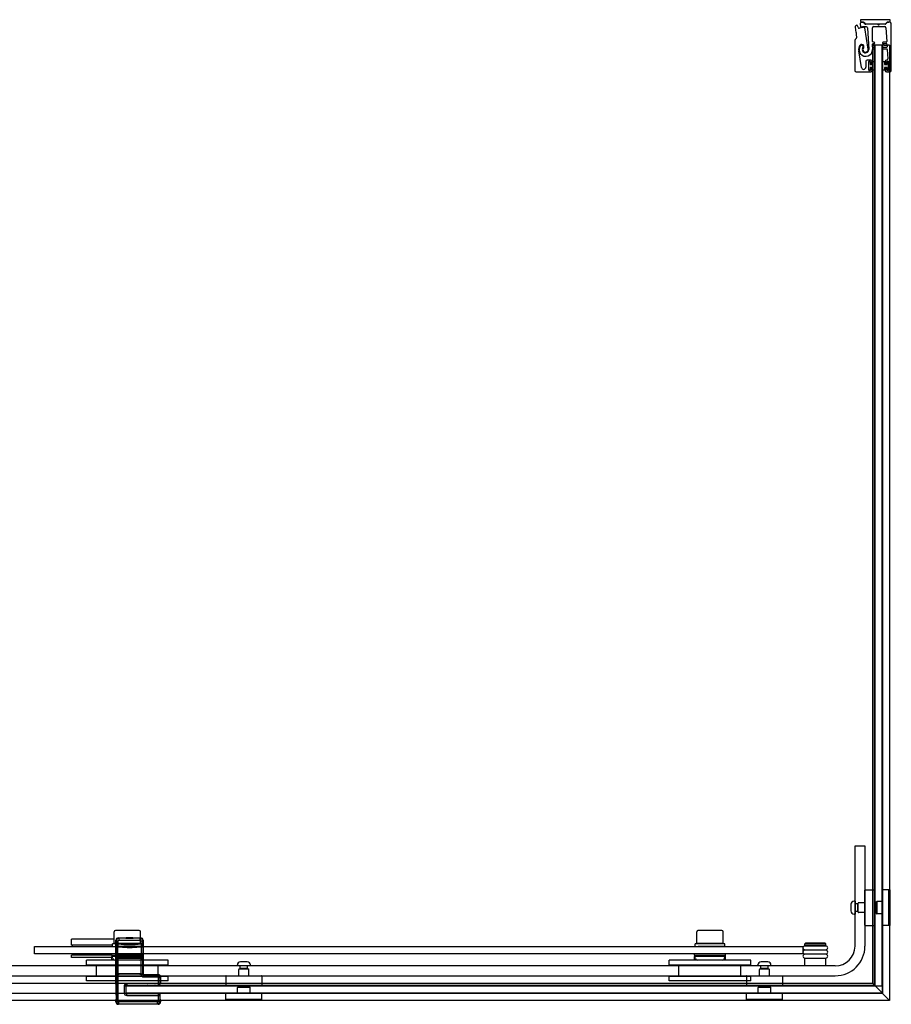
# Model space of a CAD drawing. Header units: millimetres. Extents: x 1724.72 to 1725.91, y 991.64 to 992.43.
# Tile 2 of 2: x 1725.2 to 1725.91, y 991.64 to 992.43. Entities that reach past the tile are written whole.
import ezdxf

# ---------------------------------------------------------------- set-up
doc = ezdxf.new("R2010")
doc.units = ezdxf.units.MM
doc.layers.add('SANINDUSA', color=3, linetype='CONTINUOUS')

msp = doc.modelspace()

# ---------------------------------------------------------------- linework, layer by layer
at = {"layer": 'SANINDUSA'}
for p, q in [((1725.88105, 992.42626), (1725.88147, 992.42428)), ((1725.88128, 992.42984), (1725.88128, 992.42884)), ((1725.90522, 992.42984), (1725.88128, 992.42984)), ((1725.88327, 992.42777), (1725.88227, 992.42777)), ((1725.88228, 992.42784), (1725.88327, 992.42784)), ((1725.88327, 992.42777), (1725.88327, 992.42777)), ((1725.88489, 992.42656), (1725.88398, 992.42748)), ((1725.88422, 992.42745), (1725.88514, 992.42655)), ((1725.88559, 992.42637), (1725.90118, 992.42637)), ((1725.89495, 992.42627), (1725.8856, 992.42627)), ((1725.89561, 992.42572), (1725.89513, 992.4262)), ((1725.8968, 992.4262), (1725.89632, 992.42572)), ((1725.90118, 992.42627), (1725.89697, 992.42627)), ((1725.90163, 992.42656), (1725.90254, 992.42745)), ((1725.9028, 992.42747), (1725.90189, 992.42657)), ((1725.90349, 992.42784), (1725.90422, 992.42784)), ((1725.90496, 992.42777), (1725.90349, 992.42777)), ((1725.90522, 992.42884), (1725.90522, 992.42984)), ((1725.90621, 992.38877), (1725.90621, 992.42652)), ((1725.87701, 992.42393), (1725.87762, 992.41963)), ((1725.87773, 992.41943), (1725.8781, 992.41915)), ((1725.87782, 992.41814), (1725.87822, 992.41529)), ((1725.87816, 992.41873), (1725.87788, 992.41837)), ((1725.87939, 992.42372), (1725.87901, 992.42496)), ((1725.88751, 992.40602), (1725.88497, 992.42325)), ((1725.88712, 992.42324), (1725.88803, 992.40585)), ((1725.89108, 992.41221), (1725.89108, 992.42327)), ((1725.89208, 992.42427), (1725.90077, 992.42427)), ((1725.90177, 992.42334), (1725.90255, 992.41224)), ((1725.87688, 992.41325), (1725.87688, 992.38877)), ((1725.87808, 992.41487), (1725.87718, 992.41396)), ((1725.89108, 992.40801), (1725.89108, 992.41001)), ((1725.89226, 992.41171), (1725.89158, 992.41171)), ((1725.89158, 992.41051), (1725.89226, 992.41051)), ((1725.90205, 992.41171), (1725.89966, 992.41171)), ((1725.89966, 992.41051), (1725.90221, 992.41051)), ((1725.90271, 992.41004), (1725.90285, 992.40804)), ((1725.88207, 992.39131), (1725.87995, 992.40477)), ((1725.89149, 992.40923), (1725.89119, 992.40923)), ((1725.89119, 991.65197), (1725.89119, 992.40923)), ((1725.89149, 992.40923), (1725.89185, 992.40923)), ((1725.89226, 992.40751), (1725.89158, 992.40751)), ((1725.89158, 992.40631), (1725.89226, 992.40631)), ((1725.89235, 992.40923), (1725.89185, 992.40923)), ((1725.89235, 992.40923), (1725.89268, 992.40923)), ((1725.89925, 992.40923), (1725.89268, 992.40923)), ((1725.89268, 991.65048), (1725.89268, 992.40923)), ((1725.89296, 992.40923), (1725.89296, 991.65023)), ((1725.89896, 992.40923), (1725.89296, 992.40923)), ((1725.89896, 991.65023), (1725.89896, 992.40923)), ((1725.89925, 991.64392), (1725.89925, 992.40923)), ((1725.89925, 992.40923), (1725.89955, 992.40923)), ((1725.90054, 992.40923), (1725.89955, 992.40923)), ((1725.90235, 992.40751), (1725.89966, 992.40751)), ((1725.89966, 992.40631), (1725.90251, 992.40631)), ((1725.90054, 992.40923), (1725.90374, 992.40923)), ((1725.90301, 992.40584), (1725.90354, 992.39834)), ((1725.90474, 992.40923), (1725.90374, 992.40923)), ((1725.90474, 992.40923), (1725.90474, 991.63842)), ((1725.88571, 992.39627), (1725.88571, 992.3916)), ((1725.88971, 992.39727), (1725.88671, 992.39727)), ((1725.88801, 992.38907), (1725.88801, 992.39597)), ((1725.88816, 992.38902), (1725.88816, 992.39602)), ((1725.88816, 992.39602), (1725.88916, 992.39602)), ((1725.88831, 992.39627), (1725.88901, 992.39627)), ((1725.88916, 992.39602), (1725.88916, 992.39377)), ((1725.88916, 992.39377), (1725.89116, 992.39377)), ((1725.88931, 992.39597), (1725.88931, 992.39447)), ((1725.88961, 992.39417), (1725.89041, 992.39417)), ((1725.89071, 992.39447), (1725.89071, 992.39627)), ((1725.89116, 992.39602), (1725.89296, 992.39602)), ((1725.89116, 992.39377), (1725.89116, 992.39602)), ((1725.89296, 992.39602), (1725.89296, 992.38902)), ((1725.89896, 992.39602), (1725.90076, 992.39602)), ((1725.89896, 992.38902), (1725.89896, 992.39602)), ((1725.90076, 992.39602), (1725.90076, 992.39377)), ((1725.90076, 992.39377), (1725.90276, 992.39377)), ((1725.90121, 992.39627), (1725.90121, 992.39447)), ((1725.90151, 992.39417), (1725.90231, 992.39417)), ((1725.90254, 992.39727), (1725.90221, 992.39727)), ((1725.90261, 992.39447), (1725.90261, 992.39597)), ((1725.90276, 992.39377), (1725.90276, 992.39602)), ((1725.90276, 992.39602), (1725.90376, 992.39602)), ((1725.90291, 992.39627), (1725.90361, 992.39627)), ((1725.90376, 992.39602), (1725.90376, 992.38902)), ((1725.90391, 992.39597), (1725.90391, 992.38907)), ((1725.87788, 992.38777), (1725.88971, 992.38777)), ((1725.88916, 992.38902), (1725.88816, 992.38902)), ((1725.88901, 992.38877), (1725.88831, 992.38877)), ((1725.89116, 992.39127), (1725.88916, 992.39127)), ((1725.88916, 992.39127), (1725.88916, 992.38902)), ((1725.88931, 992.39057), (1725.88931, 992.38907)), ((1725.89041, 992.39087), (1725.88961, 992.39087)), ((1725.89071, 992.38877), (1725.89071, 992.39057)), ((1725.89116, 992.38902), (1725.89116, 992.39127)), ((1725.89296, 992.38902), (1725.89116, 992.38902)), ((1725.90076, 992.38902), (1725.89896, 992.38902)), ((1725.90076, 992.39127), (1725.90076, 992.38902)), ((1725.90276, 992.39127), (1725.90076, 992.39127)), ((1725.90121, 992.39057), (1725.90121, 992.38877)), ((1725.90231, 992.39087), (1725.90151, 992.39087)), ((1725.90221, 992.38777), (1725.90521, 992.38777)), ((1725.90261, 992.38907), (1725.90261, 992.39057)), ((1725.90276, 992.38902), (1725.90276, 992.39127)), ((1725.90376, 992.38902), (1725.90276, 992.38902)), ((1725.90361, 992.38877), (1725.90291, 992.38877)), ((1725.87696, 991.76323), (1725.88496, 991.76323)), ((1725.87696, 991.68223), (1725.87696, 991.76323)), ((1725.88496, 991.76323), (1725.88496, 991.68223)), ((1725.88496, 991.69903), (1725.88496, 991.72743)), ((1725.88526, 991.72773), (1725.89266, 991.72773)), ((1725.89296, 991.72743), (1725.89296, 991.69903)), ((1725.89896, 991.72743), (1725.89896, 991.69903)), ((1725.90386, 991.72773), (1725.89926, 991.72773)), ((1725.90396, 991.72773), (1725.90396, 991.69873)), ((1725.90496, 991.72773), (1725.90396, 991.72773)), ((1725.90496, 991.72773), (1725.90496, 991.69873)), ((1725.87696, 991.71848), (1725.87622, 991.71848)), ((1725.87696, 991.71848), (1725.87696, 991.70798)), ((1725.89396, 991.71783), (1725.89446, 991.71833)), ((1725.89446, 991.71833), (1725.89446, 991.70813)), ((1725.89896, 991.71833), (1725.89446, 991.71833)), ((1725.87366, 991.71592), (1725.87366, 991.71054)), ((1725.87903, 991.71623), (1725.87696, 991.71623)), ((1725.87903, 991.71023), (1725.87696, 991.71023)), ((1725.87903, 991.71623), (1725.87903, 991.71023)), ((1725.87934, 991.71569), (1725.87903, 991.71623)), ((1725.87934, 991.71077), (1725.87903, 991.71023)), ((1725.87946, 991.70953), (1725.87946, 991.71693)), ((1725.88496, 991.71723), (1725.87976, 991.71723)), ((1725.89396, 991.71723), (1725.89296, 991.71723)), ((1725.89396, 991.71783), (1725.89396, 991.70863)), ((1725.87696, 991.70798), (1725.87622, 991.70798)), ((1725.88496, 991.70923), (1725.87976, 991.70923)), ((1725.89396, 991.70923), (1725.89296, 991.70923)), ((1725.89396, 991.70863), (1725.89446, 991.70813)), ((1725.89896, 991.70813), (1725.89446, 991.70813)), ((1725.29953, 991.69473), (1725.28023, 991.69473)), ((1725.76953, 991.69473), (1725.75023, 991.69473)), ((1725.88526, 991.69873), (1725.89266, 991.69873)), ((1725.90386, 991.69873), (1725.89926, 991.69873)), ((1725.90496, 991.69873), (1725.90396, 991.69873)), ((1725.27923, 991.68793), (1725.24488, 991.68793)), ((1725.24488, 991.68293), (1725.24488, 991.68793)), ((1725.27923, 991.68423), (1725.27923, 991.69373)), ((1725.28067, 991.68688), (1725.28106, 991.68649)), ((1725.28067, 991.65249), (1725.28067, 991.68688)), ((1725.28106, 991.68649), (1725.28256, 991.68649)), ((1725.28106, 991.68649), (1725.28106, 991.68394)), ((1725.28256, 991.68394), (1725.28256, 991.68649)), ((1725.28306, 991.68849), (1725.28267, 991.68888)), ((1725.28267, 991.68888), (1725.28906, 991.68888)), ((1725.30028, 991.68849), (1725.28306, 991.68849)), ((1725.28306, 991.68849), (1725.28306, 991.68699)), ((1725.28306, 991.68699), (1725.30028, 991.68699)), ((1725.28928, 991.68911), (1725.28902, 991.68884)), ((1725.29432, 991.68884), (1725.28902, 991.68884)), ((1725.28921, 991.68873), (1725.28902, 991.68884)), ((1725.29413, 991.68873), (1725.28921, 991.68873)), ((1725.28928, 991.68911), (1725.29406, 991.68911)), ((1725.29406, 991.68911), (1725.29432, 991.68884)), ((1725.29413, 991.68873), (1725.29432, 991.68884)), ((1725.29428, 991.68888), (1725.30067, 991.68888)), ((1725.30067, 991.68888), (1725.30028, 991.68849)), ((1725.30028, 991.68699), (1725.30028, 991.68849)), ((1725.30053, 991.68423), (1725.30053, 991.69373)), ((1725.30078, 991.68649), (1725.30078, 991.68394)), ((1725.30078, 991.68649), (1725.30228, 991.68649)), ((1725.30228, 991.68649), (1725.30267, 991.68688)), ((1725.30228, 991.68394), (1725.30228, 991.68649)), ((1725.30267, 991.68688), (1725.30267, 991.66023)), ((1725.74923, 991.68423), (1725.74923, 991.69373)), ((1725.77053, 991.68423), (1725.77053, 991.69373)), ((1725.21488, 991.68193), (1725.83488, 991.68193)), ((1725.21488, 991.67593), (1725.21488, 991.68193)), ((1725.27788, 991.68293), (1725.24488, 991.68293)), ((1725.24538, 991.68293), (1725.24538, 991.68193)), ((1725.27788, 991.68193), (1725.27788, 991.68393)), ((1725.30053, 991.68423), (1725.27923, 991.68423)), ((1725.28074, 991.68168), (1725.28077, 991.68368)), ((1725.28075, 991.68168), (1725.28225, 991.68168)), ((1725.28075, 991.68168), (1725.28075, 991.67518)), ((1725.28078, 991.68368), (1725.28106, 991.68394)), ((1725.28256, 991.68394), (1725.28106, 991.68394)), ((1725.28138, 991.68393), (1725.28138, 991.68423)), ((1725.28214, 991.68219), (1725.28242, 991.68244)), ((1725.28225, 991.67518), (1725.28225, 991.68168)), ((1725.28242, 991.68244), (1725.28256, 991.68394)), ((1725.28867, 991.68197), (1725.29467, 991.68197)), ((1725.28882, 991.68196), (1725.2888, 991.68198)), ((1725.29452, 991.68196), (1725.28882, 991.68196)), ((1725.28921, 991.68173), (1725.28882, 991.68196)), ((1725.29413, 991.68173), (1725.28921, 991.68173)), ((1725.28926, 991.68152), (1725.29408, 991.68152)), ((1725.28967, 991.68111), (1725.28926, 991.68152)), ((1725.28967, 991.68111), (1725.29367, 991.68111)), ((1725.29367, 991.68111), (1725.29408, 991.68152)), ((1725.29413, 991.68173), (1725.29452, 991.68196)), ((1725.29452, 991.68196), (1725.29454, 991.68198)), ((1725.29768, 991.68193), (1725.29768, 991.68193)), ((1725.29838, 991.68393), (1725.29838, 991.68423)), ((1725.30228, 991.68394), (1725.30078, 991.68394)), ((1725.30078, 991.68394), (1725.30092, 991.68245)), ((1725.30092, 991.68245), (1725.3012, 991.68219)), ((1725.30109, 991.68168), (1725.30259, 991.68168)), ((1725.30109, 991.68168), (1725.30109, 991.67518)), ((1725.30188, 991.68193), (1725.30188, 991.68393)), ((1725.30228, 991.68394), (1725.30256, 991.68369)), ((1725.30257, 991.68369), (1725.30259, 991.68168)), ((1725.30259, 991.67518), (1725.30259, 991.68168)), ((1725.74788, 991.68193), (1725.74788, 991.68393)), ((1725.77053, 991.68423), (1725.74923, 991.68423)), ((1725.75138, 991.68393), (1725.75138, 991.68423)), ((1725.76768, 991.68193), (1725.76768, 991.68193)), ((1725.76838, 991.68393), (1725.76838, 991.68423)), ((1725.77188, 991.68193), (1725.77188, 991.68393)), ((1725.83488, 991.68193), (1725.83488, 991.67593)), ((1725.83688, 991.68463), (1725.83638, 991.68413)), ((1725.85338, 991.68413), (1725.83638, 991.68413)), ((1725.83638, 991.68263), (1725.83638, 991.68413)), ((1725.85338, 991.68263), (1725.83638, 991.68263)), ((1725.85338, 991.68228), (1725.83638, 991.68228)), ((1725.83638, 991.67928), (1725.85338, 991.67928)), ((1725.85338, 991.67893), (1725.83638, 991.67893)), ((1725.85288, 991.68463), (1725.83688, 991.68463)), ((1725.83788, 991.68228), (1725.83788, 991.68263)), ((1725.83788, 991.67893), (1725.83788, 991.67928)), ((1725.85188, 991.68228), (1725.85188, 991.68263)), ((1725.85188, 991.67893), (1725.85188, 991.67928)), ((1725.85288, 991.68463), (1725.85338, 991.68413)), ((1725.85338, 991.68263), (1725.85338, 991.68413)), ((1725.83488, 991.67593), (1725.21488, 991.67593)), ((1725.27738, 991.67493), (1725.24488, 991.67493)), ((1725.24488, 991.67293), (1725.24488, 991.67493)), ((1725.27738, 991.67293), (1725.24488, 991.67293)), ((1725.24588, 991.67593), (1725.24588, 991.67493)), ((1725.32288, 991.67073), (1725.25688, 991.67073)), ((1725.25688, 991.66673), (1725.25688, 991.67073)), ((1725.27738, 991.67493), (1725.27738, 991.67593)), ((1725.27738, 991.67493), (1725.27738, 991.67393)), ((1725.27738, 991.67493), (1725.30238, 991.67493)), ((1725.27738, 991.67493), (1725.27738, 991.67493)), ((1725.27738, 991.67293), (1725.27738, 991.67393)), ((1725.30238, 991.67393), (1725.27738, 991.67393)), ((1725.27738, 991.67073), (1725.27738, 991.67293)), ((1725.27824, 991.67204), (1725.27773, 991.67393)), ((1725.30008, 991.67093), (1725.27969, 991.67093)), ((1725.28075, 991.67518), (1725.28225, 991.67518)), ((1725.28075, 991.67518), (1725.28077, 991.67317)), ((1725.28078, 991.67317), (1725.28106, 991.67292)), ((1725.28095, 991.66096), (1725.28095, 991.67135)), ((1725.28095, 991.67135), (1725.28095, 991.67135)), ((1725.28095, 991.66096), (1725.28095, 991.67135)), ((1725.28097, 991.67255), (1725.28106, 991.67264)), ((1725.28267, 991.67255), (1725.28097, 991.67255)), ((1725.28097, 991.67235), (1725.28106, 991.67244)), ((1725.28106, 991.67292), (1725.28256, 991.67292)), ((1725.28106, 991.67292), (1725.28106, 991.67264)), ((1725.28106, 991.67244), (1725.28106, 991.65987)), ((1725.28214, 991.67467), (1725.28242, 991.67441)), ((1725.28256, 991.67292), (1725.28242, 991.67441)), ((1725.28256, 991.67267), (1725.28256, 991.67292)), ((1725.28256, 991.67267), (1725.30078, 991.67267)), ((1725.28256, 991.65984), (1725.28256, 991.67247)), ((1725.28256, 991.67247), (1725.30078, 991.67247)), ((1725.28267, 991.67255), (1725.28275, 991.67263)), ((1725.28275, 991.67263), (1725.28275, 991.67247)), ((1725.28325, 991.67264), (1725.30009, 991.67264)), ((1725.28325, 991.67247), (1725.28325, 991.67264)), ((1725.30009, 991.67264), (1725.30009, 991.67247)), ((1725.30059, 991.67263), (1725.30067, 991.67255)), ((1725.30059, 991.67247), (1725.30059, 991.67263)), ((1725.30237, 991.67255), (1725.30067, 991.67255)), ((1725.30092, 991.67441), (1725.30078, 991.67292)), ((1725.30078, 991.67292), (1725.30228, 991.67292)), ((1725.30078, 991.67292), (1725.30078, 991.67267)), ((1725.30078, 991.67247), (1725.30078, 991.65984)), ((1725.30092, 991.67441), (1725.3012, 991.67466)), ((1725.30109, 991.67518), (1725.30259, 991.67518)), ((1725.30152, 991.67204), (1725.30203, 991.67393)), ((1725.30228, 991.67292), (1725.30256, 991.67317)), ((1725.30228, 991.67264), (1725.30228, 991.67292)), ((1725.30228, 991.67264), (1725.30237, 991.67255)), ((1725.30228, 991.65987), (1725.30228, 991.67244)), ((1725.30228, 991.67244), (1725.30237, 991.67235)), ((1725.30238, 991.67493), (1725.30238, 991.67593)), ((1725.30238, 991.67393), (1725.30238, 991.67493)), ((1725.30238, 991.67293), (1725.30238, 991.67393)), ((1725.30238, 991.67073), (1725.30238, 991.67293)), ((1725.30239, 991.67135), (1725.30239, 991.66096)), ((1725.30239, 991.67135), (1725.30239, 991.67135)), ((1725.30239, 991.67135), (1725.30239, 991.66096)), ((1725.30257, 991.67317), (1725.30259, 991.67518)), ((1725.32288, 991.66673), (1725.32288, 991.67073)), ((1725.79288, 991.67073), (1725.72688, 991.67073)), ((1725.72688, 991.66673), (1725.72688, 991.67073)), ((1725.74738, 991.67493), (1725.74738, 991.67593)), ((1725.74738, 991.67493), (1725.74738, 991.67393)), ((1725.74738, 991.67493), (1725.77238, 991.67493)), ((1725.74738, 991.67493), (1725.74738, 991.67493)), ((1725.74738, 991.67293), (1725.74738, 991.67393)), ((1725.77238, 991.67393), (1725.74738, 991.67393)), ((1725.74738, 991.67073), (1725.74738, 991.67293)), ((1725.74824, 991.67204), (1725.74773, 991.67393)), ((1725.77007, 991.67093), (1725.74969, 991.67093)), ((1725.77152, 991.67204), (1725.77203, 991.67393)), ((1725.77238, 991.67493), (1725.77238, 991.67593)), ((1725.77238, 991.67393), (1725.77238, 991.67493)), ((1725.77238, 991.67293), (1725.77238, 991.67393)), ((1725.77238, 991.67073), (1725.77238, 991.67293)), ((1725.79288, 991.66673), (1725.79288, 991.67073)), ((1725.83638, 991.67593), (1725.85338, 991.67593)), ((1725.85338, 991.67558), (1725.83638, 991.67558)), ((1725.83638, 991.67258), (1725.85338, 991.67258)), ((1725.85338, 991.67223), (1725.83638, 991.67223)), ((1725.83638, 991.66623), (1725.83638, 991.67223)), ((1725.83788, 991.67558), (1725.83788, 991.67593)), ((1725.83788, 991.67223), (1725.83788, 991.67258)), ((1725.85188, 991.67558), (1725.85188, 991.67593)), ((1725.85188, 991.67223), (1725.85188, 991.67258)), ((1725.85338, 991.66623), (1725.85338, 991.67223)), ((1725.86096, 991.66623), (1724.792, 991.66623)), ((1725.32288, 991.66673), (1725.25688, 991.66673)), ((1725.26488, 991.65773), (1725.26488, 991.66673)), ((1725.31488, 991.65773), (1725.31488, 991.66673)), ((1725.37863, 991.66623), (1725.37863, 991.66697)), ((1725.38913, 991.66623), (1725.37863, 991.66623)), ((1725.37988, 991.65823), (1725.37988, 991.66343)), ((1725.38018, 991.66373), (1725.38758, 991.66373)), ((1725.38088, 991.66417), (1725.38088, 991.66623)), ((1725.38688, 991.66417), (1725.38088, 991.66417)), ((1725.38142, 991.66386), (1725.38088, 991.66417)), ((1725.38657, 991.66953), (1725.38119, 991.66953)), ((1725.38634, 991.66386), (1725.38688, 991.66417)), ((1725.38688, 991.66417), (1725.38688, 991.66623)), ((1725.38788, 991.65823), (1725.38788, 991.66343)), ((1725.38913, 991.66623), (1725.38913, 991.66697)), ((1725.79288, 991.66673), (1725.72688, 991.66673)), ((1725.73488, 991.65773), (1725.73488, 991.66673)), ((1725.78488, 991.65773), (1725.78488, 991.66673)), ((1725.79863, 991.66623), (1725.79863, 991.66697)), ((1725.80913, 991.66623), (1725.79863, 991.66623)), ((1725.79988, 991.65823), (1725.79988, 991.66343)), ((1725.80018, 991.66373), (1725.80758, 991.66373)), ((1725.80088, 991.66417), (1725.80088, 991.66623)), ((1725.80688, 991.66417), (1725.80088, 991.66417)), ((1725.80142, 991.66386), (1725.80088, 991.66417)), ((1725.80657, 991.66953), (1725.80119, 991.66953)), ((1725.80634, 991.66386), (1725.80688, 991.66417)), ((1725.80688, 991.66417), (1725.80688, 991.66623)), ((1725.80788, 991.65823), (1725.80788, 991.66343)), ((1725.80913, 991.66623), (1725.80913, 991.66697)), ((1724.792, 991.65823), (1725.86096, 991.65823)), ((1725.32288, 991.65773), (1725.25688, 991.65773)), ((1725.25688, 991.65423), (1725.25688, 991.65773)), ((1725.28095, 991.66096), (1725.28095, 991.66096)), ((1725.28106, 991.65987), (1725.28097, 991.65996)), ((1725.28106, 991.65967), (1725.28097, 991.65976)), ((1725.28097, 991.65976), (1725.28267, 991.65976)), ((1725.28106, 991.65967), (1725.28106, 991.63763)), ((1725.30078, 991.65984), (1725.28256, 991.65984)), ((1725.28256, 991.63763), (1725.28256, 991.65964)), ((1725.30078, 991.65964), (1725.28256, 991.65964)), ((1725.28275, 991.65968), (1725.28267, 991.65976)), ((1725.28275, 991.65984), (1725.28275, 991.65968)), ((1725.28325, 991.65967), (1725.28325, 991.65984)), ((1725.30009, 991.65967), (1725.28325, 991.65967)), ((1725.30009, 991.65984), (1725.30009, 991.65967)), ((1725.30059, 991.65968), (1725.30059, 991.65984)), ((1725.30067, 991.65976), (1725.30059, 991.65968)), ((1725.30067, 991.65976), (1725.30239, 991.65976)), ((1725.30078, 991.65964), (1725.30229, 991.65966)), ((1725.30237, 991.65996), (1725.30228, 991.65987)), ((1725.30239, 991.65976), (1725.30229, 991.65967)), ((1725.30267, 991.66023), (1725.30238, 991.65995)), ((1725.30238, 991.65995), (1725.30239, 991.65976)), ((1725.30239, 991.66096), (1725.30239, 991.66096)), ((1725.30328, 991.65884), (1725.30367, 991.65923)), ((1725.31428, 991.65884), (1725.30328, 991.65884)), ((1725.30328, 991.65884), (1725.30328, 991.65734)), ((1725.30328, 991.65734), (1725.31428, 991.65734)), ((1725.30367, 991.65923), (1725.31467, 991.65923)), ((1725.31467, 991.65923), (1725.31428, 991.65884)), ((1725.31428, 991.65734), (1725.31428, 991.65884)), ((1725.31478, 991.65684), (1725.31628, 991.65684)), ((1725.31478, 991.65684), (1725.31478, 991.65215)), ((1725.31628, 991.65684), (1725.31667, 991.65723)), ((1725.31628, 991.65215), (1725.31628, 991.65684)), ((1725.31667, 991.65723), (1725.31667, 991.65249)), ((1725.32288, 991.65423), (1725.32288, 991.65773)), ((1725.36938, 991.65793), (1725.36938, 991.65053)), ((1725.36968, 991.65823), (1725.39808, 991.65823)), ((1725.39838, 991.65793), (1725.39838, 991.65053)), ((1725.79288, 991.65773), (1725.72688, 991.65773)), ((1725.72688, 991.65423), (1725.72688, 991.65773)), ((1725.78938, 991.65793), (1725.78938, 991.65053)), ((1725.78968, 991.65823), (1725.81808, 991.65823)), ((1725.79288, 991.65423), (1725.79288, 991.65773)), ((1725.81838, 991.65793), (1725.81838, 991.65053)), ((1725.89119, 991.65197), (1724.98488, 991.65197)), ((1725.32288, 991.65423), (1725.25688, 991.65423)), ((1725.28067, 991.65249), (1725.2807, 991.65246)), ((1725.28072, 991.65161), (1725.28072, 991.64544)), ((1725.28738, 991.65014), (1725.28888, 991.65014)), ((1725.28738, 991.65014), (1725.28738, 991.64432)), ((1725.28888, 991.64392), (1725.28888, 991.65197)), ((1725.89268, 991.65048), (1725.28888, 991.65048)), ((1725.28888, 991.65023), (1725.89888, 991.65023)), ((1725.28888, 991.64423), (1725.28888, 991.65023)), ((1725.28888, 991.64432), (1725.28888, 991.65014)), ((1725.28917, 991.65043), (1725.28938, 991.65065)), ((1725.31499, 991.65043), (1725.28917, 991.65043)), ((1725.28938, 991.65215), (1725.28938, 991.65065)), ((1725.31478, 991.65215), (1725.28938, 991.65215)), ((1725.28938, 991.65065), (1725.31478, 991.65065)), ((1725.31478, 991.65215), (1725.31478, 991.65065)), ((1725.31628, 991.65215), (1725.31478, 991.65215)), ((1725.31478, 991.65065), (1725.31499, 991.65043)), ((1725.31649, 991.65193), (1725.31628, 991.65215)), ((1725.3165, 991.65233), (1725.31667, 991.65249)), ((1725.39808, 991.65023), (1725.36968, 991.65023)), ((1725.37928, 991.64923), (1725.37878, 991.64873)), ((1725.38898, 991.64873), (1725.37878, 991.64873)), ((1725.37878, 991.64423), (1725.37878, 991.64873)), ((1725.38848, 991.64923), (1725.37928, 991.64923)), ((1725.37988, 991.64923), (1725.37988, 991.65023)), ((1725.38788, 991.64923), (1725.38788, 991.65023)), ((1725.38848, 991.64923), (1725.38898, 991.64873)), ((1725.38898, 991.64423), (1725.38898, 991.64873)), ((1725.79288, 991.65423), (1725.72688, 991.65423)), ((1725.81808, 991.65023), (1725.78968, 991.65023)), ((1725.79928, 991.64923), (1725.79878, 991.64873)), ((1725.80898, 991.64873), (1725.79878, 991.64873)), ((1725.79878, 991.64423), (1725.79878, 991.64873)), ((1725.80848, 991.64923), (1725.79928, 991.64923)), ((1725.79988, 991.64923), (1725.79988, 991.65023)), ((1725.80788, 991.64923), (1725.80788, 991.65023)), ((1725.80848, 991.64923), (1725.80898, 991.64873)), ((1725.80898, 991.64423), (1725.80898, 991.64873)), ((1725.90474, 991.63842), (1725.89119, 991.65197)), ((1725.89296, 991.65023), (1725.89896, 991.65023)), ((1725.89888, 991.65023), (1725.89888, 991.64423)), ((1725.89925, 991.64392), (1724.98488, 991.64392)), ((1725.28074, 991.64444), (1725.28083, 991.64397)), ((1725.28085, 991.64263), (1725.28085, 991.63943)), ((1725.28738, 991.64432), (1725.28888, 991.64432)), ((1725.89888, 991.64423), (1725.28888, 991.64423)), ((1725.28917, 991.64403), (1725.31499, 991.64403)), ((1725.28938, 991.64382), (1725.28917, 991.64403)), ((1725.28938, 991.64232), (1725.28938, 991.64382)), ((1725.31478, 991.64382), (1725.28938, 991.64382)), ((1725.28938, 991.64232), (1725.31478, 991.64232)), ((1725.31499, 991.64403), (1725.31478, 991.64382)), ((1725.31478, 991.64382), (1725.31478, 991.64232)), ((1725.31478, 991.64232), (1725.31628, 991.64232)), ((1725.31478, 991.64232), (1725.31478, 991.63763)), ((1725.31628, 991.64232), (1725.31649, 991.64253)), ((1725.31628, 991.63763), (1725.31628, 991.64232)), ((1725.31649, 991.63943), (1725.31649, 991.64253)), ((1725.36938, 991.63933), (1725.36938, 991.64393)), ((1725.39838, 991.63923), (1725.36938, 991.63923)), ((1725.36938, 991.63823), (1725.36938, 991.63923)), ((1725.39808, 991.64423), (1725.36968, 991.64423)), ((1725.39838, 991.63933), (1725.39838, 991.64393)), ((1725.39838, 991.63823), (1725.39838, 991.63923)), ((1725.78938, 991.63933), (1725.78938, 991.64393)), ((1725.81838, 991.63923), (1725.78938, 991.63923)), ((1725.78938, 991.63823), (1725.78938, 991.63923)), ((1725.81808, 991.64423), (1725.78968, 991.64423)), ((1725.81838, 991.63933), (1725.81838, 991.64393)), ((1725.81838, 991.63823), (1725.81838, 991.63923)), ((1725.90474, 991.63842), (1724.79142, 991.63842)), ((1725.28083, 991.63808), (1725.28067, 991.63792)), ((1725.28067, 991.63723), (1725.28067, 991.63792)), ((1725.28106, 991.63763), (1725.28067, 991.63723)), ((1725.28106, 991.63763), (1725.28256, 991.63763)), ((1725.28267, 991.63523), (1725.28306, 991.63563)), ((1725.31467, 991.63523), (1725.28267, 991.63523)), ((1725.28306, 991.63563), (1725.28306, 991.63713)), ((1725.31428, 991.63713), (1725.28306, 991.63713)), ((1725.28306, 991.63563), (1725.31428, 991.63563)), ((1725.31428, 991.63563), (1725.31428, 991.63713)), ((1725.31428, 991.63563), (1725.31467, 991.63523)), ((1725.31628, 991.63763), (1725.31478, 991.63763)), ((1725.31667, 991.63723), (1725.31628, 991.63763)), ((1725.31667, 991.63792), (1725.31651, 991.63808)), ((1725.31667, 991.63792), (1725.31667, 991.63723)), ((1725.39838, 991.63823), (1725.36938, 991.63823)), ((1725.81838, 991.63823), (1725.78938, 991.63823))]:
    msp.add_line(p, q, dxfattribs=at)
for centre, radius, start, end in [((1725.88543, 992.40572), 0.02081, 109.8637, 112.04163), ((1725.87853, 992.42481), 0.0005, 17.04088, 109.8637), ((1725.88227, 992.42652), 0.00125, 90, 192.04088), ((1725.88228, 992.42884), 0.001, 180, 270), ((1725.88327, 992.42649), 0.00135, 45, 90), ((1725.88327, 992.42677), 0.001, 45, 90), ((1725.8856, 992.42727), 0.001, 225, 270), ((1725.88559, 992.42702), 0.00065, 225.61761, 270), ((1725.89495, 992.42602), 0.00025, 45, 90), ((1725.89596, 992.42607), 0.0005, 225, 315), ((1725.89697, 992.42602), 0.00025, 90, 135), ((1725.90118, 992.42727), 0.001, 270, 315.0893), ((1725.90118, 992.42702), 0.00065, 270, 314.5552), ((1725.90349, 992.42649), 0.00135, 90, 134.5552), ((1725.9035, 992.42677), 0.001, 90.5341, 135.0893), ((1725.90422, 992.42884), 0.001, 270, 0), ((1725.90496, 992.42652), 0.00125, 0, 90), ((1725.878, 992.42407), 0.001, 112.04163, 188), ((1725.87791, 992.41967), 0.0003, 188, 233), ((1725.87812, 992.41818), 0.0003, 143, 188), ((1725.87792, 992.41891), 0.0003, 323, 53), ((1725.88035, 992.42401), 0.001, 197.04088, 285.53185), ((1725.88543, 992.40572), 0.01799, 93.12571, 105.53185), ((1725.88196, 992.42438), 0.0005, 192.04088, 280.53185), ((1725.88543, 992.40572), 0.01849, 87.75015, 100.53185), ((1725.88448, 992.42318), 0.0005, 8.37556, 93.12571), ((1725.88612, 992.42319), 0.001, 3, 87.75015), ((1725.89208, 992.42327), 0.001, 90, 180), ((1725.90077, 992.42327), 0.001, 4.05698, 90), ((1725.87788, 992.41325), 0.001, 135, 180), ((1725.87773, 992.41522), 0.0005, 315, 8), ((1725.88238, 992.40809), 0.00177, 322.18488, 145.53071), ((1725.89158, 992.41221), 0.0005, 180, 270), ((1725.89158, 992.41001), 0.0005, 90, 180), ((1725.89226, 992.41111), 0.0006, 270, 90), ((1725.89966, 992.41111), 0.0006, 90, 270), ((1725.90205, 992.41221), 0.0005, 270, 4.05698), ((1725.90221, 992.41001), 0.0005, 4.05698, 90), ((1725.88585, 992.4057), 0.00598, 145.53071, 188.99386), ((1725.88571, 992.40564), 0.00537, 145.37372, 1.62094), ((1725.88232, 992.40798), 0.00125, 323.97828, 145.37372), ((1725.88543, 992.40572), 0.0026, 143.97828, 3), ((1725.88543, 992.40572), 0.0021, 142.18488, 8.37556), ((1725.89158, 992.40801), 0.0005, 180, 270), ((1725.89158, 992.40581), 0.0005, 90, 181.62094), ((1725.89226, 992.40691), 0.0006, 270, 90), ((1725.89966, 992.40691), 0.0006, 90, 270), ((1725.90235, 992.40801), 0.0005, 270, 4.05698), ((1725.90251, 992.40581), 0.0005, 4.05698, 90), ((1725.88671, 992.39627), 0.001, 90, 180), ((1725.88831, 992.39597), 0.0003, 90, 180), ((1725.88901, 992.39597), 0.0003, 0, 90), ((1725.88961, 992.39447), 0.0003, 180, 270), ((1725.88971, 992.39627), 0.001, 0, 90), ((1725.89041, 992.39447), 0.0003, 270, 0), ((1725.90221, 992.39627), 0.001, 90, 180), ((1725.90151, 992.39447), 0.0003, 180, 270), ((1725.90231, 992.39447), 0.0003, 270, 0), ((1725.90254, 992.39827), 0.001, 270, 4.05698), ((1725.90291, 992.39597), 0.0003, 90, 180), ((1725.90361, 992.39597), 0.0003, 0, 90), ((1725.87788, 992.38877), 0.001, 180, 270), ((1725.88388, 992.3916), 0.00183, 188.99386, 0), ((1725.88831, 992.38907), 0.0003, 180, 270), ((1725.88901, 992.38907), 0.0003, 270, 0), ((1725.88961, 992.39057), 0.0003, 90, 180), ((1725.88971, 992.38877), 0.001, 270, 0), ((1725.89041, 992.39057), 0.0003, 0, 90), ((1725.90151, 992.39057), 0.0003, 90, 180), ((1725.90221, 992.38877), 0.001, 180, 270), ((1725.90231, 992.39057), 0.0003, 0, 90), ((1725.90291, 992.38907), 0.0003, 180, 270), ((1725.90361, 992.38907), 0.0003, 270, 0), ((1725.90521, 992.38877), 0.001, 270, 0), ((1725.88526, 991.72743), 0.0003, 90, 180), ((1725.89266, 991.72743), 0.0003, 0, 90), ((1725.89926, 991.72743), 0.0003, 90, 180), ((1725.90386, 991.72763), 0.0001, 0, 90), ((1725.87622, 991.71592), 0.00256, 90, 180), ((1725.87622, 991.71054), 0.00256, 180, 270), ((1725.87946, 991.71576), 0.000144, 210, 269.84522), ((1725.87946, 991.7107), 0.000144, 90.15478, 150), ((1725.87976, 991.71693), 0.0003, 90, 180), ((1725.87976, 991.70953), 0.0003, 180, 270), ((1725.28023, 991.69373), 0.001, 90, 180), ((1725.29953, 991.69373), 0.001, 0, 90), ((1725.75023, 991.69373), 0.001, 90, 180), ((1725.76953, 991.69373), 0.001, 0, 90), ((1725.88526, 991.69903), 0.0003, 180, 270), ((1725.89266, 991.69903), 0.0003, 270, 0), ((1725.89926, 991.69903), 0.0003, 180, 270), ((1725.90386, 991.69883), 0.0001, 270, 0), ((1725.28914, 991.68861), 0.000144, 338.24466, 60), ((1725.2942, 991.68861), 0.000144, 120, 201.75534), ((1725.29165, 991.78179), 0.10005, 264.54353, 268.56407), ((1725.2843, 991.68238), 0.00217, 185.00495, 198.86511), ((1725.29165, 991.78179), 0.10055, 264.63273, 268.78175), ((1725.29165, 991.78179), 0.09977, 264.69184, 275.32621), ((1725.29165, 991.78179), 0.09827, 264.69184, 275.32621), ((1725.28884, 991.68259), 0.000652, 254.7859, 270.44944), ((1725.28914, 991.68161), 0.000144, 323.70764, 60), ((1725.29165, 991.78179), 0.10055, 271.23628, 275.38492), ((1725.2942, 991.68161), 0.000144, 120, 216.29236), ((1725.29165, 991.78179), 0.10005, 271.45448, 275.47448), ((1725.29904, 991.68238), 0.00217, 341.09228, 354.9415), ((1725.83638, 991.68078), 0.0015, 90, 270), ((1725.83638, 991.67743), 0.0015, 90, 270), ((1725.85338, 991.68078), 0.0015, 270, 90), ((1725.85338, 991.67743), 0.0015, 270, 90), ((1725.86096, 991.68223), 0.024, 270, 0), ((1725.86096, 991.68223), 0.016, 270, 0), ((1725.27969, 991.67243), 0.0015, 195.06623, 270), ((1725.28129, 991.67043), 0.0005, 37.38497, 90), ((1725.2843, 991.67448), 0.00217, 161.13243, 174.99751), ((1725.29165, 991.57506), 0.10005, 84.52552, 95.45647), ((1725.29165, 991.57506), 0.10055, 84.61508, 95.36727), ((1725.29165, 991.57506), 0.09977, 84.67379, 95.30816), ((1725.29165, 991.57506), 0.09827, 84.67379, 95.30816), ((1725.29847, 991.67043), 0.0005, 90, 142.61503), ((1725.30008, 991.67243), 0.0015, 270, 344.93377), ((1725.29904, 991.67447), 0.00217, 5.05604, 18.91019), ((1725.74969, 991.67243), 0.0015, 195.06623, 270), ((1725.75129, 991.67043), 0.0005, 37.38497, 90), ((1725.76847, 991.67043), 0.0005, 90, 142.61503), ((1725.77007, 991.67243), 0.0015, 270, 344.93377), ((1725.83638, 991.67408), 0.0015, 90, 270), ((1725.85338, 991.67408), 0.0015, 270, 90), ((1725.38119, 991.66697), 0.00256, 90, 180), ((1725.38018, 991.66343), 0.0003, 90, 180), ((1725.38135, 991.66373), 0.000144, 0.15478, 60), ((1725.38641, 991.66373), 0.000144, 120, 179.84522), ((1725.38657, 991.66697), 0.00256, 0, 90), ((1725.38758, 991.66343), 0.0003, 0, 90), ((1725.80119, 991.66697), 0.00256, 90, 180), ((1725.80018, 991.66343), 0.0003, 90, 180), ((1725.80135, 991.66373), 0.000144, 0.15478, 60), ((1725.80641, 991.66373), 0.000144, 120, 179.84522), ((1725.80657, 991.66697), 0.00256, 0, 90), ((1725.80758, 991.66343), 0.0003, 0, 90), ((1725.36968, 991.65793), 0.0003, 90, 180), ((1725.39808, 991.65793), 0.0003, 0, 90), ((1725.78968, 991.65793), 0.0003, 90, 180), ((1725.81808, 991.65793), 0.0003, 0, 90), ((1725.28938, 991.65014), 0.000501, 135.00449, 179.98107), ((1725.31489, 991.65195), 0.0016, 350.22471, 359.46088), ((1725.36968, 991.65053), 0.0003, 180, 270), ((1725.39808, 991.65053), 0.0003, 270, 0), ((1725.78968, 991.65053), 0.0003, 180, 270), ((1725.81808, 991.65053), 0.0003, 270, 0), ((1725.28938, 991.64432), 0.000501, 180.01902, 224.99542), ((1725.36968, 991.64393), 0.0003, 90, 180), ((1725.36948, 991.63933), 0.0001, 180, 270), ((1725.39808, 991.64393), 0.0003, 0, 90), ((1725.39828, 991.63933), 0.0001, 270, 0), ((1725.78968, 991.64393), 0.0003, 90, 180), ((1725.78948, 991.63933), 0.0001, 180, 270), ((1725.81808, 991.64393), 0.0003, 0, 90), ((1725.81828, 991.63933), 0.0001, 270, 0)]:
    msp.add_arc(centre, radius, start, end, dxfattribs=at)
for centre, major_axis, ratio, start_param, end_param in [((1725.28267, 991.68688), (-0.00141, 0.00141), 0.999695, 5.497939, 7.068431), ((1725.28306, 991.68649), (-0.00141, -0.00141), 0.999848, 3.927143, 5.497635), ((1725.28306, 991.68649), (-0.000354, 0.000354), 0.999695, 5.497939, 7.068431), ((1725.29167, 991.68858), (0.003, 0), 0.017455, 2.490845, 6.933933), ((1725.30028, 991.68649), (-0.00141, 0.00141), 0.999848, 3.927143, 5.497635), ((1725.30028, 991.68649), (0.000354, 0.000354), 0.999695, 5.497939, 7.068431), ((1725.30067, 991.68688), (0.00141, 0.00141), 0.999695, 5.497939, 7.068431), ((1725.28988, 991.68393), (-0.012, 0), 0.000227, 3.141593, 6.283185), ((1725.28228, 991.68368), (0.00101, -0.00111), 0.999722, 3.974746, 5.450032), ((1725.28256, 991.68394), (-0.00101, 0.00111), 0.999721, 0.831859, 2.309733), ((1725.28988, 991.68193), (-0.012, 0), 0.000227, 2.356109, 5.497873), ((1725.28988, 991.68193), (-0.0078, 0), 0.000227, 3.141593, 5.297135), ((1725.30078, 991.68394), (-0.00101, -0.00111), 0.999721, 0.832017, 2.309576), ((1725.30106, 991.68369), (0.00101, 0.00111), 0.999722, 3.974903, 5.449875), ((1725.75988, 991.68393), (-0.012, 0), 0.000227, 3.141593, 6.283185), ((1725.75988, 991.68193), (-0.012, 0), 0.000227, 2.278381, 5.627762), ((1725.75988, 991.68193), (-0.0078, 0), 0.000227, 3.141593, 5.497746), ((1725.28228, 991.67317), (0.00101, 0.00111), 0.999722, 0.833153, 2.308439), ((1725.28097, 991.67135), (0, -0.0012), 0.017455, 3.159046, 4.712389), ((1725.28097, 991.67135), (0, 0.001), 0.017455, 0.017453, 1.570796), ((1725.28256, 991.67292), (0.00101, 0.00111), 0.999721, 0.831859, 2.309733), ((1725.28256, 991.67264), (0.0015, 0), 0.017455, 1.570796, 3.124139), ((1725.28256, 991.67244), (-0.0015, 0), 0.017455, 4.712389, 6.265732), ((1725.28267, 991.67135), (0, -0.0012), 0.017455, 3.159046, 3.503264), ((1725.28325, 991.67263), (0.0005, 0), 0.017455, 1.570796, 3.124139), ((1725.30009, 991.67263), (0.0005, 0), 0.017455, 0.017453, 1.570796), ((1725.30067, 991.67135), (0, 0.0012), 0.017455, 5.921514, 6.265732), ((1725.30078, 991.67264), (0.0015, 0), 0.017455, 0.017453, 1.570796), ((1725.30078, 991.67244), (-0.0015, 0), 0.017455, 3.159046, 4.712389), ((1725.30078, 991.67292), (0.00101, -0.00111), 0.999721, 0.832017, 2.309576), ((1725.30106, 991.67317), (0.00101, -0.00111), 0.999722, 0.83331, 2.308282), ((1725.30237, 991.67135), (0, 0.0012), 0.017455, 4.712389, 6.265732), ((1725.30237, 991.67135), (0, -0.001), 0.017455, 1.570796, 3.124139), ((1725.28097, 991.66096), (0, -0.0012), 0.017455, 4.712389, 6.265732), ((1725.28097, 991.66096), (0, 0.001), 0.017455, 1.570796, 3.124139), ((1725.28256, 991.65987), (0.0015, 0), 0.017455, 3.159046, 4.712389), ((1725.28256, 991.65967), (-0.0015, 0), 0.017455, 0.017453, 1.570796), ((1725.28267, 991.66096), (0, -0.0012), 0.017455, 5.921514, 6.265732), ((1725.28325, 991.65968), (-0.0005, 0), 0.017455, 0.017453, 1.570796), ((1725.30009, 991.65968), (-0.0005, 0), 0.017455, 1.570796, 3.124139), ((1725.30067, 991.66096), (0, 0.0012), 0.017455, 3.159046, 3.503264), ((1725.30078, 991.65987), (0.0015, 0), 0.017455, 4.712389, 6.265732), ((1725.30328, 991.65984), (-0.00177, -0.00177), 0.999695, 5.578075, 7.068431), ((1725.30328, 991.65984), (-0.000708, -0.000708), 0.998783, 5.673241, 7.068431), ((1725.30237, 991.66096), (0, -0.001), 0.017455, 0.017453, 1.570796), ((1725.30237, 991.66096), (0, 0.0012), 0.017455, 3.704934, 4.712389), ((1725.30367, 991.66023), (-0.000707, -0.000707), 0.999695, 5.497939, 7.068431), ((1725.30925, 991.65892), (0.003, 0), 0.017455, 4.712389, 10.995574), ((1725.31428, 991.65684), (-0.00141, 0.00141), 0.999848, 3.927143, 5.497635), ((1725.31428, 991.65684), (0.000354, 0.000354), 0.999695, 5.497939, 7.068431), ((1725.31467, 991.65723), (0.00141, 0.00141), 0.999695, 5.497939, 7.068431), ((1725.2807, 991.65161), (0, 0.00085), 0.017455, 4.712389, 6.265732), ((1725.28938, 991.65014), (0.00141, 0.00141), 0.999695, 0.785246, 2.356347), ((1725.28917, 991.64993), (-0.000354, -0.000354), 0.999695, 3.926839, 4.408005), ((1725.28938, 991.65014), (0.000354, 0.000354), 0.997872, 0.785246, 1.570796), ((1725.30925, 991.65057), (-0.003, 0), 0.017455, 4.712389, 10.995574), ((1725.31478, 991.65215), (-0.00106, -0.00106), 0.999695, 0.78555, 2.356042), ((1725.31499, 991.65193), (0.00106, -0.00106), 0.999695, 5.497939, 6.896147), ((1725.3165, 991.65168), (0, -0.00065), 0.017455, 3.159046, 4.307135), ((1725.28074, 991.64544), (0, -0.001), 0.017455, 4.712389, 6.195919), ((1725.28083, 991.64263), (0, 0.00135), 0.017455, 4.712389, 6.195919), ((1725.28083, 991.63943), (0, 0.00135), 0.017455, 3.159046, 4.712389), ((1725.28938, 991.64432), (0.00141, -0.00141), 0.999695, 3.926839, 5.497939), ((1725.28917, 991.64453), (-0.000354, 0.000354), 0.999695, 1.875313, 2.356347), ((1725.28938, 991.64432), (0.000354, -0.000354), 0.997872, 4.712389, 5.497939), ((1725.31478, 991.64232), (0.00106, -0.00106), 0.999695, 0.78555, 2.356042), ((1725.31499, 991.64253), (0.00106, 0.00106), 0.999695, 5.497939, 7.068431), ((1725.31651, 991.63943), (0, -0.00135), 0.017455, 4.712389, 6.265732), ((1725.28267, 991.63723), (-0.00141, -0.00141), 0.999695, 5.497939, 7.068431), ((1725.28306, 991.63763), (0.00141, -0.00141), 0.999848, 3.927143, 5.497635), ((1725.28306, 991.63763), (-0.000354, -0.000354), 0.999695, 5.497939, 7.068431), ((1725.31428, 991.63763), (0.00141, 0.00141), 0.999848, 3.927143, 5.497635), ((1725.31428, 991.63763), (0.000354, -0.000354), 0.999695, 5.497939, 7.068431), ((1725.31467, 991.63723), (0.00141, -0.00141), 0.999695, 5.497939, 7.068431)]:
    msp.add_ellipse(centre, major_axis=major_axis, ratio=ratio, start_param=start_param, end_param=end_param, dxfattribs=at)

doc.saveas('drawing.dxf')
